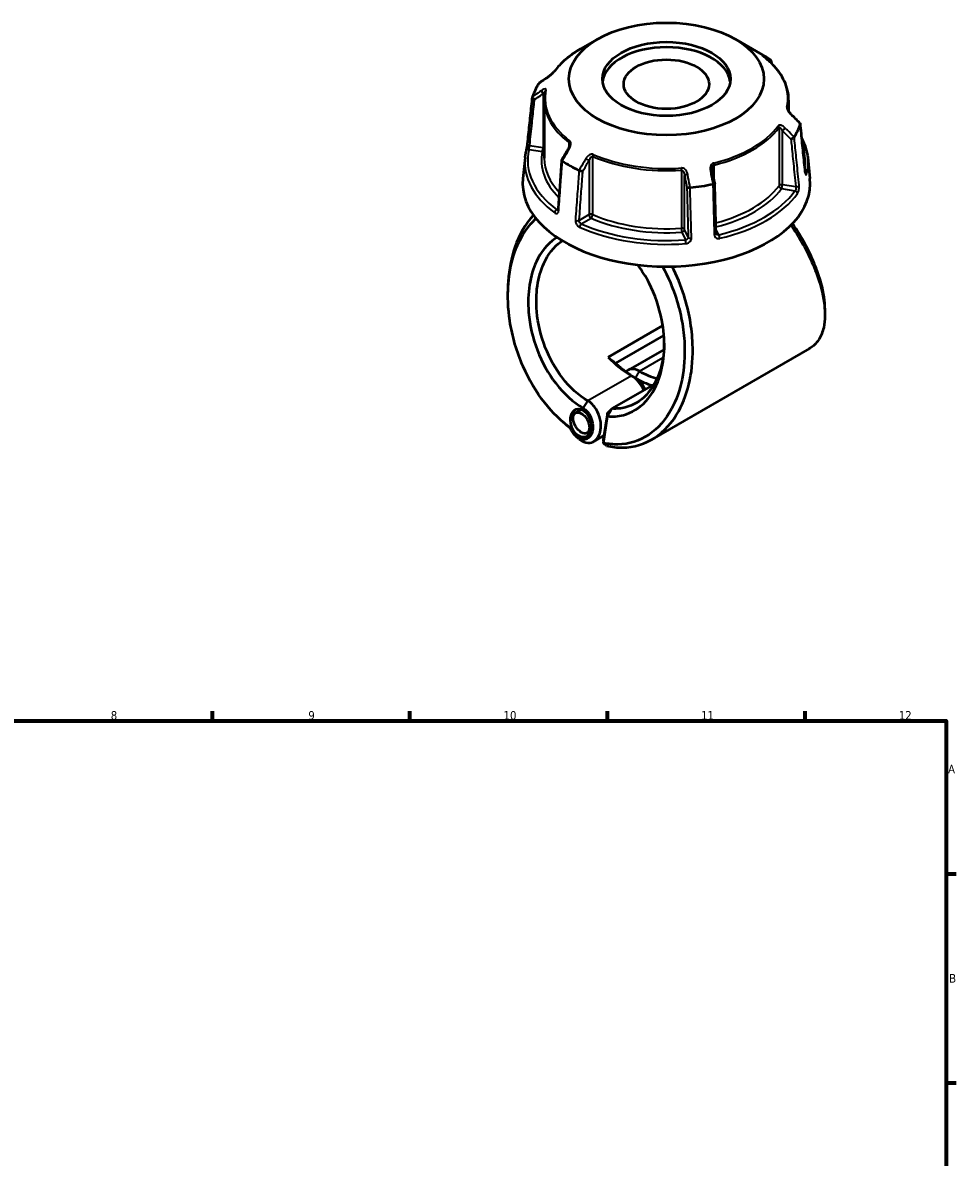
# Model space of a CAD drawing. Header units: millimetres. Extents: x 0 to 898, y 0 to 822.
# Tile 9 of 9: x 493 to 825, y 419 to 822. Entities that reach past the tile are written whole.
import ezdxf

# ---------------------------------------------------------------- set-up
doc = ezdxf.new("R2010")
doc.units = ezdxf.units.MM
for name, color, linetype, lineweight in [('Border (ANSI)', 7, 'Continuous', 70), ('Visible (ANSI)', 7, 'Continuous', 50), ('Visible Narrow (ANSI)', 7, 'Continuous', 35)]:
    doc.layers.add(name, color=color, linetype=linetype, lineweight=lineweight)
doc.styles.add('Note Text (ANSI)', font='tahoma.ttf')

# ---------------------------------------------------------------- blocks, each defined once
blk = doc.blocks.new('Borders Default Border')
at = {"layer": 'Border (ANSI)'}
for p, q in [((560.67, 574), (560.67, 577.45)), ((630.75, 574), (630.75, 577.45)), ((700.83, 574), (700.83, 577.45)), ((770.92, 574), (770.92, 577.45)), ((821, 519.75), (824.45, 519.75)), ((821, 445.5), (824.45, 445.5))]:
    blk.add_line(p, q, dxfattribs=at)
at = {"layer": 'Border (ANSI)', "flags": 128}
blk.add_lwpolyline([(20, 20), (20, 574), (821, 574), (821, 20), (20, 20)], dxfattribs=at)
at = {"layer": 'Border (ANSI)', "attachment_point": 7, "style": 'Note Text (ANSI)'}
for s, insert, char_height in [('8', (524.63, 574.33), 3.05), ('9', (594.7, 574.34), 3.05), ('10', (663.96, 574.34), 3.048), ('11', (734.04, 574.4), 3.048), ('12', (804.13, 574.4), 3.048), ('A', (821.63, 555.35), 3.05), ('B', (821.99, 481.1), 3.05)]:
    blk.add_mtext(s, dxfattribs=dict(at, insert=insert, char_height=char_height))

msp = doc.modelspace()

# ---------------------------------------------------------------- linework, layer by layer
at = {"layer": 'Visible (ANSI)'}
for p, q in [((697.276, 815.843), (691.282, 812.382)), ((746.179, 815.843), (755.822, 810.276)), ((678.378, 794.227), (678.378, 773.594)), ((765.078, 794.227), (765.078, 790.272)), ((671.619, 773.825), (670.825, 766.434)), ((771.837, 773.825), (772.63, 766.434)), ((720.44, 714.226), (701.041, 703.026)), ((703.719, 700.847), (720.845, 710.735)), ((720.878, 705.784), (708.174, 698.449)), ((772.411, 706.042), (716.545, 673.788)), ((702.45, 684.766), (717.339, 693.363)), ((691.527, 684.45), (689.465, 683.26)), ((700.771, 683.142), (702.45, 684.766)), ((700.771, 683.142), (699.312, 673.73)), ((699.358, 672.554), (700.83, 682.048)), ((700.83, 682.048), (700.771, 683.142)), ((694.829, 676.865), (693.575, 676.141)), ((699.539, 675.197), (695.967, 673.134)), ((699.312, 673.73), (699.358, 672.554))]:
    msp.add_line(p, q, dxfattribs=at)
for centre, major_axis, ratio in [((721.728, 801.726), (-34.58, 0), 0.5773503), ((721.728, 801.726), (-22.718, 0), 0.5773503), ((721.728, 799.87), (-15.146, 0), 0.5773503), ((691.361, 679.609), (1.598, -4.918), 0.6745757), ((691.52, 679.7), (2.055, -3.559), 0.5773503)]:
    msp.add_ellipse(centre, major_axis=major_axis, ratio=ratio, dxfattribs=at)
for centre, major_axis, ratio, start_param, end_param in [((721.728, 799.87), (-22.718, 0), 0.5773503, 3.2123913, 6.2123867), ((721.728, 790.592), (48.216, 0), 0.5773503, 0.6989915, 0.7853982), ((11708.141, -9903.466), (-14790.534, 6153.045), 0.7811852, 5.8148667, 5.8151654), ((721.728, 790.592), (-48.216, 0), 0.5773503, 5.9349792, 6.1077926), ((-9986.43, -6626.895), (-14318.718, 6742.21), 0.7840757, 4.2841095, 4.2844088), ((721.728, 790.592), (48.216, 0), 0.5773503, 5.9349792, 6.1077926), ((8730.651, -3907.281), (-8060.711, -13961.563), 0.5773848, 4.7102271, 4.7105155), ((721.728, 790.592), (-48.216, 0), 0.5773503, 0.6989915, 0.8718048), ((-2164.948, -2169.246), (-2425.26, 15682.507), 0.2116436, 4.8677612, 4.8680458), ((721.728, 764.612), (51, 0), 0.5773503, 3.0796893, 6.3450887), ((721.728, 790.592), (-48.216, 0), 0.5773503, 1.746189, 1.9190024), ((709.3, 722.144), (15.75, -27.28), 0.5773503, 5.1179225, 5.4977871), ((710.715, 722.961), (-16.75, 29.012), 0.5773503, 2.0593153, 2.3561945), ((712.129, 691.599), (-3.955, 6.85), 0.5773503, 5.4977871, 6.5031065), ((712.129, 723.777), (-15.75, 27.28), 0.5773503, 2.3561945, 2.6421871), ((709.3, 689.966), (3.955, -6.85), 0.5773503, 1.434085, 2.3561945), ((710.715, 690.782), (-2.955, 5.118), 0.5773503, 4.5289557, 5.4977871), ((710.715, 722.961), (16.75, -29.012), 0.5773503, 5.4977872, 5.755615)]:
    msp.add_ellipse(centre, major_axis=major_axis, ratio=ratio, start_param=start_param, end_param=end_param, dxfattribs=at)
for points, knots in [([(691.282, 812.382), (690.493, 811.927), (689.733, 811.453), (688.276, 810.471), (687.58, 809.963), (686.254, 808.916), (685.624, 808.376), (684.437, 807.268), (683.879, 806.699), (682.837, 805.536), (682.354, 804.941), (681.91, 804.334)], [3.14159265, 3.14159265, 3.14159265, 3.14159265, 3.21871647, 3.21871647, 3.29584029, 3.29584029, 3.37296411, 3.37296411, 3.45008793, 3.45008793, 3.52721175, 3.52721175, 3.52721175, 3.52721175]), ([(756.115, 809.769), (756.063, 809.808), (756.017, 809.844), (755.94, 809.905), (755.908, 809.931), (755.862, 809.969), (755.848, 809.983), (755.845, 809.985), (755.845, 809.985), (755.845, 809.985)], [0, 0, 0, 0, 0.027602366, 0.027602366, 0.055204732, 0.055204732, 0.082807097, 0.082807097, 0.085029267, 0.085029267, 0.085029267, 0.085029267]), ([(765.078, 794.227), (765.078, 795.357), (764.951, 796.487), (764.447, 798.721), (764.07, 799.825), (763.079, 801.985), (762.464, 803.042), (761.012, 805.09), (760.175, 806.082), (758.295, 807.987), (757.252, 808.901), (756.115, 809.769)], [0.78539816, 0.78539816, 0.78539816, 0.78539816, 0.91488186, 0.91488186, 1.04436556, 1.04436556, 1.17384925, 1.17384925, 1.30333295, 1.30333295, 1.43281665, 1.43281665, 1.43281665, 1.43281665]), ([(758.742, 807.521), (758.772, 807.568), (758.798, 807.617), (758.866, 807.771), (758.892, 807.879), (758.898, 808.087), (758.878, 808.186), (758.794, 808.36), (758.733, 808.434), (758.653, 808.492)], [0.02101714, 0.02101714, 0.02101714, 0.02101714, 0.03925913, 0.03925913, 0.07800639, 0.07800639, 0.11659191, 0.11659191, 0.15363538, 0.15363538, 0.15363538, 0.15363538]), ([(681.91, 804.334), (681.892, 804.309), (681.867, 804.277), (681.799, 804.194), (681.752, 804.14), (681.632, 804.009), (681.556, 803.93), (681.366, 803.742), (681.25, 803.632), (680.974, 803.381), (680.812, 803.241), (680.49, 802.976), (680.331, 802.851), (680.044, 802.635), (679.915, 802.542), (679.791, 802.457)], [0, 0, 0, 0, 0.02448736, 0.02448736, 0.05566303, 0.05566303, 0.09536839, 0.09536839, 0.14762195, 0.14762195, 0.21670515, 0.21670515, 0.28578835, 0.28578835, 0.345416, 0.345416, 0.345416, 0.345416]), ([(678.724, 797.457), (678.678, 797.243), (678.637, 797.029), (678.563, 796.6), (678.53, 796.385), (678.475, 795.954), (678.452, 795.739), (678.415, 795.307), (678.401, 795.091), (678.382, 794.659), (678.378, 794.443), (678.378, 794.227)], [3.80317111, 3.80317111, 3.80317111, 3.80317111, 3.82793505, 3.82793505, 3.85269899, 3.85269899, 3.87746293, 3.87746293, 3.90222688, 3.90222688, 3.92699082, 3.92699082, 3.92699082, 3.92699082]), ([(672.475, 778.713), (672.592, 779.823), (672.709, 780.933), (672.944, 783.153), (673.061, 784.263), (673.295, 786.483), (673.412, 787.593), (673.647, 789.813), (673.764, 790.923), (673.998, 793.143), (674.116, 794.253), (674.233, 795.363)], [1.2046153, 1.2046153, 1.2046153, 1.2046153, 1.6207092, 1.6207092, 2.0368032, 2.0368032, 2.4528971, 2.4528971, 2.868991, 2.868991, 3.2850849, 3.2850849, 3.2850849, 3.2850849]), ([(674.938, 794.415), (674.937, 794.415), (674.935, 794.416), (674.82, 794.48), (674.712, 794.556), (674.522, 794.723), (674.44, 794.814), (674.313, 795.002), (674.268, 795.097), (674.225, 795.277), (674.225, 795.36), (674.247, 795.434)], [-0.15375275, -0.15375275, -0.15375275, -0.15375275, -0.15327761, -0.15327761, -0.11410986, -0.11410986, -0.07545304, -0.07545304, -0.03695723, -0.03695723, 0, 0, 0, 0]), ([(765.926, 789.213), (765.801, 789.338), (765.677, 789.472), (765.442, 789.751), (765.329, 789.897), (765.124, 790.193), (765.031, 790.343), (764.917, 790.555), (764.884, 790.621), (764.834, 790.733), (764.815, 790.779), (764.774, 790.889), (764.757, 790.948), (764.742, 791.017), (764.739, 791.037), (764.738, 791.05), (764.738, 791.052), (764.738, 791.052)], [0, 0, 0, 0, 0.06411837, 0.06411837, 0.12823675, 0.12823675, 0.19235512, 0.19235512, 0.22276405, 0.22276405, 0.24628627, 0.24628627, 0.28310596, 0.28310596, 0.30675646, 0.30675646, 0.31680187, 0.31680187, 0.31680187, 0.31680187]), ([(769.168, 785.982), (769.186, 785.964), (769.2, 785.944), (769.23, 785.873), (769.231, 785.814), (769.209, 785.748)], [-0.053587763, -0.053587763, -0.053587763, -0.053587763, -0.03695725, -0.03695725, 0, 0, 0, 0]), ([(770.981, 768.68), (770.864, 769.826), (770.747, 770.972), (770.512, 773.263), (770.395, 774.408), (770.161, 776.7), (770.044, 777.845), (769.81, 780.137), (769.693, 781.282), (769.458, 783.574), (769.341, 784.719), (769.224, 785.865)], [1.2046153, 1.2046153, 1.2046153, 1.2046153, 1.6204854, 1.6204854, 2.0363554, 2.0363554, 2.4522255, 2.4522255, 2.8680956, 2.8680956, 3.2839656, 3.2839656, 3.2839656, 3.2839656]), ([(767.042, 781.079), (767, 781.008), (766.938, 780.934), (766.779, 780.785), (766.682, 780.712), (766.468, 780.577), (766.353, 780.517), (766.116, 780.415), (765.996, 780.375), (765.88, 780.347), (765.879, 780.347), (765.877, 780.346)], [-0.15363551, -0.15363551, -0.15363551, -0.15363551, -0.11659198, -0.11659198, -0.07800627, -0.07800627, -0.03925921, -0.03925921, 0, 0, 0.00047624, 0.00047624, 0.00047624, 0.00047624]), ([(672.011, 776.088), (672.034, 776.185), (672.062, 776.306), (672.124, 776.594), (672.159, 776.764), (672.23, 777.128), (672.266, 777.322), (672.334, 777.71), (672.366, 777.904), (672.421, 778.272), (672.444, 778.446), (672.467, 778.64), (672.471, 778.677), (672.475, 778.713)], [0, 0, 0, 0, 0.05596137, 0.05596137, 0.11691794, 0.11691794, 0.17857848, 0.17857848, 0.2397459, 0.2397459, 0.2998994, 0.2998994, 0.31481354, 0.31481354, 0.31481354, 0.31481354]), ([(687.352, 778.439), (687.352, 778.365), (687.346, 778.282), (687.321, 778.104), (687.301, 778.009), (687.25, 777.815), (687.219, 777.716), (687.145, 777.516), (687.103, 777.416), (687.008, 777.218), (686.957, 777.12), (686.901, 777.023)], [0.13801183, 0.13801183, 0.13801183, 0.13801183, 0.17949263, 0.17949263, 0.22097343, 0.22097343, 0.26245423, 0.26245423, 0.30393503, 0.30393503, 0.34541583, 0.34541583, 0.34541583, 0.34541583]), ([(769.768, 780.549), (770.301, 779.517), (770.74, 778.465), (771.454, 776.221), (771.708, 775.026), (771.837, 773.825)], [5.20761365, 5.20761365, 5.20761365, 5.20761365, 5.31604109, 5.31604109, 5.43588379, 5.43588379, 5.43588379, 5.43588379]), ([(671.619, 773.825), (671.635, 773.976), (671.653, 774.128), (671.694, 774.431), (671.716, 774.582), (671.764, 774.884), (671.791, 775.035), (671.847, 775.336), (671.877, 775.487), (671.941, 775.788), (671.975, 775.938), (672.011, 776.088)], [2.418097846, 2.418097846, 2.418097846, 2.418097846, 2.433220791, 2.433220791, 2.448343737, 2.448343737, 2.463466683, 2.463466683, 2.478589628, 2.478589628, 2.493712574, 2.493712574, 2.493712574, 2.493712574]), ([(684.56, 772.963), (684.475, 771.792), (684.39, 770.621), (684.219, 768.278), (684.134, 767.106), (683.963, 764.763), (683.878, 763.592), (683.707, 761.249), (683.622, 760.078), (683.451, 757.735), (683.366, 756.564), (683.28, 755.392)], [0.6005371, 0.6005371, 0.6005371, 0.6005371, 1.0144284, 1.0144284, 1.4283196, 1.4283196, 1.8422109, 1.8422109, 2.2561022, 2.2561022, 2.6699934, 2.6699934, 2.6699934, 2.6699934]), ([(684.802, 772.691), (684.723, 772.741), (684.661, 772.79), (684.577, 772.884), (684.558, 772.928), (684.562, 772.977), (684.565, 772.988), (684.572, 772.999)], [-0.153635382, -0.153635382, -0.153635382, -0.153635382, -0.116591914, -0.116591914, -0.078006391, -0.078006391, -0.064730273, -0.064730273, -0.064730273, -0.064730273]), ([(692.048, 768.925), (692.047, 768.925), (692.046, 768.925), (691.961, 768.922), (691.861, 768.928), (691.641, 768.959), (691.523, 768.983), (691.279, 769.047), (691.155, 769.086), (690.923, 769.175), (690.817, 769.223), (690.723, 769.272)], [-0.15375275, -0.15375275, -0.15375275, -0.15375275, -0.15327749, -0.15327749, -0.11410981, -0.11410981, -0.07545281, -0.07545281, -0.03695717, -0.03695717, 0, 0, 0, 0]), ([(738.04, 769.082), (738.033, 769.118), (738.027, 769.154), (738.017, 769.225), (738.012, 769.26), (738.004, 769.331), (738, 769.367), (737.995, 769.437), (737.993, 769.472), (737.99, 769.542), (737.989, 769.577), (737.989, 769.611)], [0, 0, 0, 0, 0.014604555, 0.014604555, 0.02920911, 0.02920911, 0.043813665, 0.043813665, 0.05841822, 0.05841822, 0.073022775, 0.073022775, 0.073022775, 0.073022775]), ([(771.056, 768.248), (771.056, 768.248), (771.054, 768.253), (771.046, 768.279), (771.038, 768.308), (771.02, 768.395), (771.009, 768.459), (770.992, 768.579), (770.986, 768.628), (770.981, 768.68)], [0.20812264, 0.20812264, 0.20812264, 0.20812264, 0.22489111, 0.22489111, 0.25432414, 0.25432414, 0.2919232, 0.2919232, 0.31481354, 0.31481354, 0.31481354, 0.31481354]), ([(730.116, 763.178), (729.995, 763.162), (729.872, 763.149), (729.629, 763.135), (729.512, 763.132), (729.304, 763.138), (729.214, 763.146), (729.07, 763.172), (729.017, 763.189), (728.986, 763.21), (728.985, 763.21), (728.985, 763.211)], [-0.1536355, -0.1536355, -0.1536355, -0.1536355, -0.11659197, -0.11659197, -0.07800629, -0.07800629, -0.0392592, -0.0392592, 0, 0, 0.00047626, 0.00047626, 0.00047626, 0.00047626]), ([(738.868, 764.695), (738.87, 764.685), (738.868, 764.674), (738.847, 764.637), (738.81, 764.609), (738.694, 764.553), (738.615, 764.525), (738.426, 764.473), (738.32, 764.449), (738.204, 764.429)], [-0.13085328, -0.13085328, -0.13085328, -0.13085328, -0.11410986, -0.11410986, -0.07545306, -0.07545306, -0.03695724, -0.03695724, 0, 0, 0, 0]), ([(739.334, 746.983), (739.303, 748.163), (739.272, 749.344), (739.21, 751.705), (739.179, 752.885), (739.117, 755.246), (739.086, 756.426), (739.024, 758.787), (738.993, 759.967), (738.931, 762.328), (738.9, 763.508), (738.869, 764.689)], [1.2046153, 1.2046153, 1.2046153, 1.2046153, 1.615346, 1.615346, 2.0260766, 2.0260766, 2.4368072, 2.4368072, 2.8475378, 2.8475378, 3.2582685, 3.2582685, 3.2582685, 3.2582685]), ([(674.569, 753.401), (671.771, 750.388), (669.526, 746.508), (666.703, 738.318), (665.903, 734.201), (665.614, 729.868), (665.531, 728.622), (665.49, 727.357), (665.491, 726.08)], [0.99498173, 0.99498173, 0.99498173, 0.99498173, 1.36430862, 1.36430862, 1.6699392, 1.6699392, 1.6699392, 1.75788353, 1.75788353, 1.75788353, 1.75788353]), ([(683.28, 755.392), (683.277, 755.344), (683.271, 755.303), (683.257, 755.237), (683.249, 755.211), (683.237, 755.179), (683.232, 755.172), (683.232, 755.172)], [0, 0, 0, 0, 0.031458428, 0.031458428, 0.062916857, 0.062916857, 0.093079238, 0.093079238, 0.093079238, 0.093079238]), ([(687.663, 677.936), (684.411, 680.286), (681.324, 683.296), (675.566, 690.614), (672.954, 695.009), (669.759, 702.297), (668.792, 704.961), (667.215, 710.38), (666.605, 713.135), (665.516, 720.256), (665.329, 724.613), (665.632, 728.753), (665.935, 732.894), (666.729, 736.817), (669.54, 744.758), (671.817, 748.543), (674.913, 751.698), (675.186, 751.964), (675.464, 752.22)], [-3.038705, -3.038705, -3.038705, -3.038705, -2.7130166, -2.7130166, -2.3600664, -2.3600664, -2.1678181, -2.1678181, -1.9755698, -1.9755698, -1.6699392, -1.6699392, -1.6699392, -1.3643086, -1.3643086, -0.9813053, -0.9813053, -0.9449923, -0.9449923, -0.9449923, -0.9449923]), ([(765.929, 749.924), (766.44, 749.166), (766.938, 748.404), (770.508, 742.765), (773.034, 737.78), (776.252, 729.264), (777.213, 725.643), (777.664, 722.347), (778.115, 719.052), (778.057, 716.084), (777.143, 711.999), (776.592, 710.604), (775.117, 708.225), (774.193, 707.241), (772.876, 706.324), (772.647, 706.178), (772.41, 706.042)], [-2.2690602, -2.2690602, -2.2690602, -2.2690602, -2.2090074, -2.2090074, -1.8262723, -1.8262723, -1.5205589, -1.5205589, -1.5205589, -1.2148456, -1.2148456, -1.0227075, -1.0227075, -0.8305694, -0.8305694, -0.7914863, -0.7914863, -0.7914863, -0.7914863]), ([(777.964, 720.062), (777.965, 721.411), (777.857, 722.842), (777.641, 724.341), (777.182, 727.515), (776.235, 730.993), (773.104, 739.146), (770.665, 743.901), (767.295, 749.179), (766.875, 749.819), (766.446, 750.455)], [1.37617471, 1.37617471, 1.37617471, 1.37617471, 1.52055895, 1.52055895, 1.52055895, 1.8262723, 1.8262723, 2.20900739, 2.20900739, 2.26203207, 2.26203207, 2.26203207, 2.26203207]), ([(682.876, 745.537), (682.621, 745.378), (682.37, 745.21), (679.469, 743.163), (677.248, 740.412), (674.469, 734.521), (673.625, 731.681), (673.151, 728.626), (672.678, 725.571), (672.575, 722.303), (673.221, 714.434), (674.294, 709.782), (677.618, 701.146), (679.834, 697.152), (685.323, 690), (688.677, 686.969), (692.188, 684.942)], [-2.3314732, -2.3314732, -2.3314732, -2.3314732, -2.2926481, -2.2926481, -1.8765384, -1.8765384, -1.5707963, -1.5707963, -1.5707963, -1.2650543, -1.2650543, -0.8489445, -0.8489445, -0.4441773, -0.4441773, 0, 0, 0, 0]), ([(739.372, 746.807), (739.368, 746.816), (739.364, 746.825), (739.357, 746.845), (739.353, 746.856), (739.347, 746.878), (739.345, 746.89), (739.34, 746.914), (739.338, 746.927), (739.335, 746.954), (739.334, 746.968), (739.334, 746.983)], [0.24445822, 0.24445822, 0.24445822, 0.24445822, 0.258529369, 0.258529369, 0.272600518, 0.272600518, 0.286671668, 0.286671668, 0.300742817, 0.300742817, 0.314813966, 0.314813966, 0.314813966, 0.314813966]), ([(693.875, 687.518), (690.618, 689.399), (687.507, 692.198), (682.392, 698.818), (680.314, 702.521), (677.17, 710.564), (676.134, 714.915), (675.468, 722.314), (675.536, 725.4), (675.955, 728.295), (676.373, 731.189), (677.142, 733.892), (679.709, 739.518), (681.782, 742.163), (684.441, 744.093), (684.607, 744.208), (684.774, 744.319)], [0, 0, 0, 0, 0.4441773, 0.4441773, 0.8489445, 0.8489445, 1.2650543, 1.2650543, 1.5707963, 1.5707963, 1.5707963, 1.8765384, 1.8765384, 2.2926481, 2.2926481, 2.3199185, 2.3199185, 2.3199185, 2.3199185]), ([(720.33, 735.178), (722.262, 731.656), (723.889, 727.87), (726.004, 721.288), (726.69, 718.557), (727.692, 713.083), (728.006, 710.34), (728.325, 703.332), (728.03, 699.137), (727.255, 695.251), (726.481, 691.365), (725.229, 687.79), (721.455, 680.794), (718.688, 677.655), (712.18, 673.312), (708.43, 672.139), (702.802, 672.03), (701.086, 672.194), (699.358, 672.554)], [-2.4883943, -2.4883943, -2.4883943, -2.4883943, -2.2090074, -2.2090074, -2.0176398, -2.0176398, -1.8262723, -1.8262723, -1.5205589, -1.5205589, -1.5205589, -1.2148456, -1.2148456, -0.8305694, -0.8305694, -0.4409316, -0.4409316, -0.2749359, -0.2749359, -0.2749359, -0.2749359]), ([(700.448, 671.553), (702.37, 671.118), (704.282, 670.913), (710.257, 670.999), (714.165, 672.19), (720.967, 676.641), (723.872, 679.871), (727.858, 687.102), (729.192, 690.806), (730.027, 694.844), (730.863, 698.883), (731.201, 703.254), (730.91, 710.576), (730.596, 713.446), (729.575, 719.184), (728.867, 722.052), (726.846, 728.429), (725.419, 731.904), (723.738, 735.19)], [0.2632913, 0.2632913, 0.2632913, 0.2632913, 0.4409316, 0.4409316, 0.8305694, 0.8305694, 1.2148456, 1.2148456, 1.5205589, 1.5205589, 1.5205589, 1.8262723, 1.8262723, 2.0176398, 2.0176398, 2.2090074, 2.2090074, 2.4514213, 2.4514213, 2.4514213, 2.4514213]), ([(700.83, 682.048), (702.762, 681.867), (704.654, 682.013), (709.441, 683.259), (712.162, 684.937), (716.695, 689.886), (718.477, 693.2), (720.413, 699.849), (720.876, 702.938), (720.964, 706.165), (721.052, 709.393), (720.764, 712.756), (719.226, 720.667), (717.66, 725.196), (714.363, 731.609), (713.01, 733.778), (711.526, 735.761)], [-2.7820056, -2.7820056, -2.7820056, -2.7820056, -2.5387317, -2.5387317, -2.1338025, -2.1338025, -1.7175085, -1.7175085, -1.4126154, -1.4126154, -1.4126154, -1.1077222, -1.1077222, -0.6920741, -0.6920741, -0.4597159, -0.4597159, -0.4597159, -0.4597159]), ([(720.975, 707.968), (720.971, 707.701), (720.964, 707.435), (720.954, 707.17), (720.844, 704.135), (720.378, 701.24), (718.493, 695.033), (716.785, 691.962), (712.491, 687.401), (709.933, 685.872), (705.631, 684.798), (704.056, 684.661), (702.45, 684.766)], [1.3860034, 1.3860034, 1.3860034, 1.3860034, 1.4126154, 1.4126154, 1.4126154, 1.7175085, 1.7175085, 2.1338025, 2.1338025, 2.5387317, 2.5387317, 2.7570584, 2.7570584, 2.7570584, 2.7570584]), ([(692.188, 684.942), (692.424, 684.806), (692.657, 684.643), (693.561, 683.898), (694.173, 683.121), (695.066, 681.402), (695.37, 680.481), (695.67, 678.605), (695.653, 677.652), (695.353, 676.288), (695.173, 675.807), (694.937, 675.394), (694.702, 674.98), (694.41, 674.633), (693.543, 673.944), (692.903, 673.734), (691.517, 673.781), (690.768, 674.066), (689.297, 675.149), (688.591, 676.007), (687.918, 677.314), (687.782, 677.62), (687.663, 677.936)], [0, 0, 0, 0, 0.1708723, 0.1708723, 0.6861967, 0.6861967, 1.1568109, 1.1568109, 1.6435322, 1.6435322, 1.947733, 1.947733, 1.947733, 2.2519338, 2.2519338, 2.738655, 2.738655, 3.2534201, 3.2534201, 3.832456, 3.832456, 4.000852, 4.000852, 4.000852, 4.000852]), ([(690.628, 674.081), (690.779, 673.951), (690.933, 673.828), (691.976, 673.067), (692.932, 672.695), (694.723, 672.59), (695.56, 672.824), (696.721, 673.649), (697.119, 674.071), (697.449, 674.585), (697.779, 675.099), (698.042, 675.704), (698.508, 677.452), (698.579, 678.702), (698.25, 681.229), (697.865, 682.501), (696.665, 684.915), (695.813, 686.03), (694.538, 687.094), (694.209, 687.325), (693.875, 687.518)], [-3.3438985, -3.3438985, -3.3438985, -3.3438985, -3.2534201, -3.2534201, -2.738655, -2.738655, -2.2519338, -2.2519338, -1.947733, -1.947733, -1.947733, -1.6435322, -1.6435322, -1.1568109, -1.1568109, -0.6861967, -0.6861967, -0.1708723, -0.1708723, 0, 0, 0, 0]), ([(700.83, 682.048), (701.099, 682.5), (701.369, 682.953), (701.909, 683.859), (702.179, 684.313), (702.45, 684.766)], [-0.31746243, -0.31746243, -0.31746243, -0.31746243, -0.15890711, -0.15890711, 0, 0, 0, 0]), ([(700.448, 671.553), (700.267, 671.719), (700.085, 671.886), (699.722, 672.219), (699.54, 672.386), (699.358, 672.554)], [-0.26029679, -0.26029679, -0.26029679, -0.26029679, -0.13020283, -0.13020283, 0, 0, 0, 0])]:
    msp.add_open_spline(points, degree=3, knots=knots, dxfattribs=at)
for points in [[(758.653, 808.492), (758.648, 808.496), (758.642, 808.5), (758.637, 808.504)], [(758.893, 808.058), (758.913, 807.811), (758.932, 807.564), (758.952, 807.317)], [(676.414, 800.104), (676.411, 800.099), (676.408, 800.095), (676.405, 800.09)], [(676.414, 800.104), (676.44, 800.144), (676.474, 800.178), (676.516, 800.206)], [(674.251, 795.449), (674.25, 795.444), (674.248, 795.439), (674.247, 795.434)], [(769.204, 785.734), (769.206, 785.739), (769.207, 785.744), (769.209, 785.748)], [(767.042, 781.079), (767.044, 781.084), (767.047, 781.089), (767.05, 781.093)], [(684.802, 772.691), (684.808, 772.687), (684.813, 772.683), (684.819, 772.68)], [(690.703, 769.282), (690.71, 769.279), (690.716, 769.276), (690.723, 769.272)], [(730.116, 763.178), (730.124, 763.179), (730.133, 763.18), (730.141, 763.181)], [(738.18, 764.425), (738.188, 764.426), (738.196, 764.428), (738.204, 764.429)], [(665.49, 724.884), (665.491, 725.282), (665.491, 725.681), (665.49, 726.08)], [(777.965, 720.061), (777.965, 719.432), (777.965, 718.802), (777.965, 718.173)], [(701.041, 703.026), (701.919, 702.274), (702.816, 701.548), (703.719, 700.847)], [(685.851, 679.306), (685.559, 679.558), (685.266, 679.809), (684.974, 680.061)], [(685.851, 679.307), (686.467, 678.777), (687.091, 678.27), (687.721, 677.786)], [(690.628, 674.08), (690.336, 674.332), (690.043, 674.584), (689.749, 674.836)]]:
    msp.add_open_spline(points, degree=3, dxfattribs=at)
msp.add_rational_spline([(703.785, 700.805), (703.752, 700.826), (703.719, 700.847)], [2.37904122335, 2.38161536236, 2.38418719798], degree=2, dxfattribs=at)
at = {"layer": 'Visible Narrow (ANSI)'}
for p, q in [((677.976, 796.502), (677.976, 777.314)), ((764.746, 791.001), (764.746, 791.136)), ((761.659, 784.485), (761.659, 763.852)), ((762.839, 764.185), (762.839, 783.374)), ((677.976, 777.314), (673.211, 778.051)), ((687.15, 779.132), (687.15, 777.533)), ((672.983, 776.672), (677.717, 775.939)), ((695.582, 753.63), (695.582, 774.263)), ((694.272, 772.766), (694.272, 753.578)), ((727.082, 769.39), (727.082, 748.757)), ((738.6, 766.116), (738.6, 771.172)), ((728.171, 748.333), (728.171, 767.522)), ((762.581, 762.811), (767.314, 762.079)), ((767.605, 763.448), (762.839, 764.185)), ((683.293, 755.568), (682.887, 755.333)), ((694.272, 753.578), (690.783, 751.564)), ((691.514, 750.352), (694.979, 752.353)), ((727.205, 747.368), (728.473, 744.635)), ((729.448, 745.582), (728.171, 748.333)), ((740.258, 746.458), (739.293, 748.536)), ((712.129, 698.057), (720.554, 702.922)), ((710.715, 695.608), (712.129, 698.057)), ((709.3, 696.424), (693.875, 687.518)), ((710.715, 695.608), (709.3, 696.424)), ((692.188, 684.942), (693.875, 687.518))]:
    msp.add_line(p, q, dxfattribs=at)
for centre, major_axis, ratio, start_param, end_param in [((721.728, 794.804), (43.057, 0), 0.5773503, 2.3561945, 2.7418136), ((755.508, 808.974), (0.607, 0.795), 0.6512731, 0, 0.0791919), ((721.728, 794.804), (43.057, 0), 0.5773503, 6.1593656, 6.9306038), ((755.689, 809.042), (0.497, 0.868), 0.8164947, 5.5909163, 6.2143603), ((680.357, 801.633), (-0.566, 0.824), 0.557115, 0, 0.2527202), ((682.717, 803.743), (-0.807, 0.591), 0.7521134, 6.0009627, 6.2831853), ((678.235, 797.06), (-0.566, 0.824), 0.557115, 0.3842372, 1.889275), ((721.728, 794.804), (-43.057, 0), 0.5773503, 6.1593656, 6.9306038), ((679.702, 797.247), (-0.978, 0.211), 0.8102456, 5.6707033, 6.2831853), ((721.728, 794.227), (-43.35, 0), 0.5773503, 0, 0.6474185), ((721.728, 794.227), (43.35, 0), 0.5773503, 6.1593656, 6.2831853), ((763.753, 791.207), (0.978, -0.211), 0.8102456, 0.1729162, 0.9583143), ((765.221, 788.504), (0.706, 0.708), 0.2576092, 5.732991, 6.2831853), ((721.728, 794.804), (-43.057, 0), 0.5773503, 1.9705754, 2.7418136), ((760.738, 784.71), (-0.807, 0.591), 0.7521134, 3.6447682, 4.4301663), ((721.728, 794.227), (43.35, 0), 0.5773503, 5.112168, 5.8834062), ((763.098, 783.931), (-0.706, -0.708), 0.2576092, 0.9548435, 2.4598813), ((673.469, 778.608), (-0.994, 0.105), 0.5936203, 0, 1.3706163), ((677.717, 776.756), (-0.153, -0.988), 0.2113249, 0.6319143, 2.2027106), ((677.717, 776.756), (-1, 0), 0.5773503, 3.990955, 4.4505896), ((687.766, 776.522), (-0.865, 0.501), 0.0017704, 5.3936283, 6.2831853), ((687.947, 779.48), (0.607, 0.795), 0.6512731, 1.6499882, 2.4353864), ((721.728, 772.777), (49.209, 0), 0.5773503, 6.2054058, 6.4788735), ((721.728, 772.032), (-50.205, 0), 0.5773503, 6.221282, 6.9443022), ((721.728, 772.777), (-49.209, 0), 0.5773503, 6.1456672, 6.9443022), ((672.983, 775.855), (-0.972, 0.233), 0.8087883, 4.9038811, 6.2831853), ((721.728, 772.777), (-44.35, 0), 0.5773503, 6.1593656, 6.8190563), ((677.717, 776.756), (0.978, -0.211), 0.8102456, 4.8853051, 5.6135457), ((721.728, 773.594), (-43.35, 0), 0.5773503, 0, 0.5021301), ((693.565, 773.175), (-0.865, 0.501), 0.0017704, 3.7570734, 5.2621112), ((696.185, 774.724), (-0.4, -0.916), 0.492453, 4.6522942, 5.4376924), ((721.728, 794.227), (43.35, 0), 0.5773503, 4.0649705, 4.8362087), ((721.728, 794.804), (-43.057, 0), 0.5773503, 0.9233778, 1.694616), ((721.728, 772.032), (50.205, 0), 0.5773503, 6.1456672, 6.3450887), ((726.958, 769.963), (-0.072, 0.997), 0.1008402, 4.0932818, 4.8786799), ((737.058, 768.897), (0.983, 0.186), 0.1515234, 0, 1.2895813), ((738.211, 771.704), (0.237, -0.972), 0.3177926, 0.9161026, 1.7015008), ((729.137, 767.671), (-0.983, -0.186), 0.1515234, 4.562691, 6.0677288), ((769.986, 768.579), (0.995, 0.102), 0.5566555, 6.0469779, 6.2831853), ((770.472, 768.066), (0.972, -0.233), 0.8087883, 0.2787585, 1.2285119), ((721.728, 773.594), (-43.35, 0), 0.5773503, 1.9865673, 2.7418136), ((721.728, 772.777), (44.35, 0), 0.5773503, 5.1191525, 5.8834062), ((721.728, 772.777), (49.209, 0), 0.5773503, 5.0984697, 5.8971046), ((721.728, 772.032), (50.205, 0), 0.5773503, 5.0984697, 5.8971046), ((762.581, 763.627), (-1, 0), 0.5773503, 4.4505896, 5.8834062), ((762.581, 763.627), (0.807, -0.591), 0.7521134, 3.6447682, 5.2155645), ((762.581, 763.627), (0.153, 0.988), 0.2113249, 3.773507, 5.3443033), ((767.314, 761.262), (-0.818, 0.576), 0.7563959, 3.7181962, 5.2017261), ((767.864, 764.006), (0.995, 0.102), 0.5566555, 4.3927873, 5.8801894), ((682.887, 754.516), (0.596, 0.803), 0.6444664, 0.8557592, 2.339289), ((684.278, 755.319), (-0.997, 0.073), 0.524643, 0, 0.7421181), ((694.979, 753.169), (-1, 0), 0.5773503, 4.0649705, 5.4977871), ((694.979, 753.169), (0.5, -0.866), 0.5773503, 3.9269908, 5.4977871), ((694.979, 753.169), (0.4, 0.916), 0.492453, 3.866896, 5.4376924), ((721.728, 773.594), (-43.35, 0), 0.5773503, 0.9233778, 1.694616), ((690.076, 751.972), (0.997, -0.073), 0.524643, 4.0504992, 5.5379013), ((691.514, 749.536), (-0.41, -0.912), 0.5013279, 3.8721145, 5.3556444), ((721.728, 772.032), (50.205, 0), 0.5773503, 4.0512721, 4.8499071), ((721.728, 772.777), (-49.209, 0), 0.5773503, 0.9096795, 1.7083144), ((721.728, 772.777), (44.35, 0), 0.5773503, 4.0649705, 4.8362087), ((727.205, 748.184), (1, 0), 0.5773503, 0.2617994, 1.694616), ((727.205, 748.184), (0.072, -0.997), 0.1008402, 4.0932818, 5.6640781), ((727.205, 748.184), (0.907, 0.421), 0.7886751, 4.3615096, 5.9323059), ((730.414, 745.732), (-1, -0.026), 0.5061606, 0.2475523, 1.7349544), ((738.334, 746.957), (1, 0.026), 0.5061606, 5.0433355, 6.2831853), ((740.258, 745.641), (0.228, -0.974), 0.3074604, 1.0061095, 2.4896394), ((728.473, 743.818), (-0.08, 0.997), 0.1119295, 4.1796972, 5.663227)]:
    msp.add_ellipse(centre, major_axis=major_axis, ratio=ratio, start_param=start_param, end_param=end_param, dxfattribs=at)
for points, knots in [([(756.233, 809.88), (756.075, 809.97), (755.943, 810.043), (755.763, 810.134), (755.704, 810.16), (755.656, 810.169), (755.649, 810.164), (755.672, 810.128), (755.704, 810.095), (755.803, 810.01), (755.858, 809.964), (755.971, 809.875), (756.019, 809.838), (756.072, 809.797)], [-0.34541583, -0.34541583, -0.34541583, -0.34541583, -0.25081718, -0.25081718, -0.17415567, -0.17415567, -0.12305037, -0.12305037, -0.06721438, -0.06721438, -0.02585168, -0.02585168, 0, 0, 0, 0]), ([(758.637, 808.504), (758.044, 808.843), (757.451, 809.183), (756.859, 809.522), (756.65, 809.641), (756.442, 809.761), (756.233, 809.88)], [-2.17594211, -2.17594211, -2.17594211, -2.17594211, -1.82058306, -1.82058306, -1.82058306, -1.69559491, -1.69559491, -1.69559491, -1.69559491]), ([(676.405, 800.09), (677.216, 800.648), (678.027, 801.206), (678.838, 801.763), (679.123, 801.959), (679.409, 802.156), (679.694, 802.352)], [-2.17594211, -2.17594211, -2.17594211, -2.17594211, -1.82065727, -1.82065727, -1.82065727, -1.69559491, -1.69559491, -1.69559491, -1.69559491]), ([(679.694, 802.352), (679.909, 802.5), (680.135, 802.667), (680.557, 803), (680.751, 803.16), (681.073, 803.443), (681.202, 803.559), (681.461, 803.806), (681.592, 803.936), (681.798, 804.155), (681.879, 804.246), (681.992, 804.383), (682.032, 804.433), (682.066, 804.48)], [-0.345416, -0.345416, -0.345416, -0.345416, -0.25131567, -0.25131567, -0.17440412, -0.17440412, -0.12292214, -0.12292214, -0.06721438, -0.06721438, -0.02585168, -0.02585168, 0, 0, 0, 0]), ([(677.538, 797.706), (677.252, 797.51), (676.967, 797.314), (676.682, 797.118), (675.872, 796.562), (675.061, 796.006), (674.251, 795.449)], [-2.78371928, -2.78371928, -2.78371928, -2.78371928, -2.65862884, -2.65862884, -2.65862884, -2.30337208, -2.30337208, -2.30337208, -2.30337208]), ([(679, 797.874), (679.026, 797.996), (679.019, 798.091), (678.888, 798.321), (678.611, 798.278), (678.061, 798.039), (677.805, 797.889), (677.538, 797.706)], [-0.34541683, -0.34541683, -0.34541683, -0.34541683, -0.28278882, -0.28278882, -0.11734182, -0.11734182, 0, 0, 0, 0]), ([(677.976, 796.502), (678.11, 796.707), (678.238, 796.894), (678.513, 797.267), (678.652, 797.428), (678.706, 797.413), (678.71, 797.409), (678.713, 797.403)], [0, 0, 0, 0, 0.11734182, 0.11734182, 0.28278882, 0.28278882, 0.30141453, 0.30141453, 0.30141453, 0.30141453]), ([(673.211, 778.051), (673.218, 778.12), (673.225, 778.189), (673.506, 780.848), (673.779, 783.438), (674.053, 786.028), (674.288, 788.26), (674.524, 790.491), (674.819, 793.287), (674.879, 793.851), (674.938, 794.415)], [1.2046153, 1.2046153, 1.2046153, 1.2046153, 1.2305217, 1.2305217, 2.2013622, 2.2013622, 2.2013622, 3.0379855, 3.0379855, 3.2493285, 3.2493285, 3.2493285, 3.2493285]), ([(674.938, 794.415), (675.665, 794.914), (676.393, 795.414), (677.12, 795.914), (677.405, 796.11), (677.691, 796.306), (677.976, 796.502)], [2.33983769, 2.33983769, 2.33983769, 2.33983769, 2.65862884, 2.65862884, 2.65862884, 2.78371928, 2.78371928, 2.78371928, 2.78371928]), ([(764.455, 791.734), (764.429, 791.612), (764.436, 791.46), (764.568, 790.855), (764.844, 790.346), (765.394, 789.578), (765.65, 789.28), (765.918, 789.013)], [-0.34541683, -0.34541683, -0.34541683, -0.34541683, -0.28278882, -0.28278882, -0.11734182, -0.11734182, 0, 0, 0, 0]), ([(763.761, 784.367), (763.546, 784.581), (763.32, 784.773), (762.898, 785.065), (762.704, 785.175), (762.382, 785.308), (762.254, 785.348), (761.994, 785.391), (761.863, 785.391), (761.657, 785.341), (761.576, 785.304), (761.463, 785.216), (761.424, 785.175), (761.39, 785.129)], [-0.345416, -0.345416, -0.345416, -0.345416, -0.25131567, -0.25131567, -0.17440412, -0.17440412, -0.12292214, -0.12292214, -0.06721438, -0.06721438, -0.02585168, -0.02585168, 0, 0, 0, 0]), ([(765.918, 789.013), (766.203, 788.729), (766.488, 788.444), (766.773, 788.16), (767.584, 787.351), (768.394, 786.543), (769.204, 785.734)], [-3.29075617, -3.29075617, -3.29075617, -3.29075617, -3.16573766, -3.16573766, -3.16573766, -2.81040897, -2.81040897, -2.81040897, -2.81040897]), ([(769.209, 785.748), (769.278, 785.066), (769.348, 784.384), (769.654, 781.396), (769.889, 779.091), (770.125, 776.786), (770.398, 774.111), (770.671, 771.437), (770.952, 768.691), (770.959, 768.619), (770.966, 768.548)], [-3.2856766, -3.2856766, -3.2856766, -3.2856766, -3.0379854, -3.0379854, -2.2013621, -2.2013621, -2.2013621, -1.2305217, -1.2305217, -1.2046153, -1.2046153, -1.2046153, -1.2046153]), ([(761.659, 784.485), (761.676, 784.508), (761.696, 784.526), (761.752, 784.557), (761.792, 784.562), (761.894, 784.543), (761.959, 784.509), (762.088, 784.414), (762.152, 784.355), (762.312, 784.184), (762.408, 784.06), (762.619, 783.757), (762.732, 783.571), (762.839, 783.374)], [0, 0, 0, 0, 0.02585168, 0.02585168, 0.06721438, 0.06721438, 0.12292214, 0.12292214, 0.17440412, 0.17440412, 0.25131567, 0.25131567, 0.345416, 0.345416, 0.345416, 0.345416]), ([(762.839, 783.374), (763.125, 783.089), (763.41, 782.805), (763.695, 782.521), (764.423, 781.796), (765.15, 781.071), (765.877, 780.346)], [1.69559491, 1.69559491, 1.69559491, 1.69559491, 1.82065727, 1.82065727, 1.82065727, 2.1394765, 2.1394765, 2.1394765, 2.1394765]), ([(767.05, 781.093), (766.24, 781.9), (765.429, 782.708), (764.618, 783.515), (764.332, 783.799), (764.047, 784.083), (763.761, 784.367)], [-2.17594211, -2.17594211, -2.17594211, -2.17594211, -1.82065727, -1.82065727, -1.82065727, -1.69559491, -1.69559491, -1.69559491, -1.69559491]), ([(768.801, 763.882), (768.794, 763.953), (768.786, 764.025), (768.506, 766.77), (768.232, 769.444), (767.958, 772.119), (767.723, 774.423), (767.487, 776.728), (767.181, 779.714), (767.111, 780.397), (767.042, 781.079)], [-2.6699934, -2.6699934, -2.6699934, -2.6699934, -2.644087, -2.644087, -1.6732466, -1.6732466, -1.6732466, -0.8366233, -0.8366233, -0.5889322, -0.5889322, -0.5889322, -0.5889322]), ([(672.983, 776.672), (672.985, 776.731), (672.991, 776.803), (673.014, 777.011), (673.038, 777.162), (673.101, 777.523), (673.144, 777.736), (673.192, 777.964), (673.202, 778.009), (673.211, 778.051)], [0, 0, 0, 0, 0.06043739, 0.06043739, 0.15713721, 0.15713721, 0.28284699, 0.28284699, 0.31481354, 0.31481354, 0.31481354, 0.31481354]), ([(687.15, 779.132), (687.176, 779.112), (687.2, 779.086), (687.255, 779.006), (687.282, 778.944), (687.33, 778.775), (687.345, 778.661), (687.352, 778.506), (687.352, 778.473), (687.352, 778.439)], [0, 0, 0, 0, 0.02585168, 0.02585168, 0.06721438, 0.06721438, 0.12305037, 0.12305037, 0.13801183, 0.13801183, 0.13801183, 0.13801183]), ([(687.222, 776.839), (687.38, 777.112), (687.512, 777.4), (687.693, 777.935), (687.751, 778.179), (687.8, 778.583), (687.806, 778.744), (687.784, 779.068), (687.751, 779.231), (687.653, 779.487), (687.597, 779.586), (687.485, 779.723), (687.436, 779.771), (687.383, 779.811)], [-0.34541583, -0.34541583, -0.34541583, -0.34541583, -0.25081718, -0.25081718, -0.17415567, -0.17415567, -0.12305037, -0.12305037, -0.06721438, -0.06721438, -0.02585168, -0.02585168, 0, 0, 0, 0]), ([(765.877, 780.346), (765.937, 779.764), (765.996, 779.182), (766.292, 776.295), (766.527, 773.99), (766.763, 771.685), (767.036, 769.011), (767.31, 766.336), (767.59, 763.591), (767.598, 763.519), (767.605, 763.448)], [0.6252803, 0.6252803, 0.6252803, 0.6252803, 0.8366233, 0.8366233, 1.6732466, 1.6732466, 1.6732466, 2.644087, 2.644087, 2.6699934, 2.6699934, 2.6699934, 2.6699934]), ([(684.819, 772.68), (685.411, 773.705), (686.004, 774.731), (686.596, 775.756), (686.805, 776.117), (687.014, 776.478), (687.222, 776.839)], [-2.17594211, -2.17594211, -2.17594211, -2.17594211, -1.82065499, -1.82065499, -1.82065499, -1.69559491, -1.69559491, -1.69559491, -1.69559491]), ([(693.113, 773.438), (692.904, 773.077), (692.695, 772.716), (692.486, 772.356), (691.891, 771.331), (691.297, 770.307), (690.703, 769.282)], [-0.97913562, -0.97913562, -0.97913562, -0.97913562, -0.85407554, -0.85407554, -0.85407554, -0.49878842, -0.49878842, -0.49878842, -0.49878842]), ([(695.759, 774.976), (695.572, 775.057), (695.361, 775.084), (694.667, 775.01), (694.205, 774.722), (693.549, 774.091), (693.31, 773.776), (693.113, 773.438)], [-0.34541645, -0.34541645, -0.34541645, -0.34541645, -0.27620858, -0.27620858, -0.11734182, -0.11734182, 0, 0, 0, 0]), ([(694.272, 772.766), (694.37, 773.048), (694.489, 773.318), (694.815, 773.88), (695.044, 774.157), (695.386, 774.298), (695.49, 774.303), (695.582, 774.263)], [0, 0, 0, 0, 0.11734182, 0.11734182, 0.27620858, 0.27620858, 0.34541645, 0.34541645, 0.34541645, 0.34541645]), ([(683.517, 755.019), (683.522, 755.093), (683.528, 755.166), (683.733, 757.987), (683.933, 760.735), (684.132, 763.483), (684.305, 765.851), (684.477, 768.219), (684.7, 771.288), (684.751, 771.989), (684.802, 772.691)], [-2.6699934, -2.6699934, -2.6699934, -2.6699934, -2.644087, -2.644087, -1.6732466, -1.6732466, -1.6732466, -0.8366233, -0.8366233, -0.5889322, -0.5889322, -0.5889322, -0.5889322]), ([(690.723, 769.272), (690.672, 768.571), (690.62, 767.87), (690.396, 764.802), (690.223, 762.434), (690.051, 760.066), (689.85, 757.319), (689.65, 754.571), (689.444, 751.75), (689.438, 751.677), (689.433, 751.604)], [-3.2856766, -3.2856766, -3.2856766, -3.2856766, -3.0379855, -3.0379855, -2.2013622, -2.2013622, -2.2013622, -1.2305217, -1.2305217, -1.2046153, -1.2046153, -1.2046153, -1.2046153]), ([(690.783, 751.564), (690.789, 751.637), (690.794, 751.71), (690.999, 754.531), (691.2, 757.279), (691.4, 760.027), (691.572, 762.395), (691.745, 764.762), (691.961, 767.728), (692.004, 768.327), (692.048, 768.925)], [1.2046153, 1.2046153, 1.2046153, 1.2046153, 1.2305217, 1.2305217, 2.2013622, 2.2013622, 2.2013622, 3.0379855, 3.0379855, 3.2493285, 3.2493285, 3.2493285, 3.2493285]), ([(692.048, 768.925), (692.58, 769.845), (693.113, 770.764), (693.645, 771.684), (693.854, 772.045), (694.063, 772.406), (694.272, 772.766)], [0.53525402, 0.53525402, 0.53525402, 0.53525402, 0.85407554, 0.85407554, 0.85407554, 0.97913562, 0.97913562, 0.97913562, 0.97913562]), ([(729.256, 767.846), (729.198, 768.151), (729.104, 768.449), (728.862, 768.963), (728.727, 769.183), (728.454, 769.515), (728.332, 769.638), (728.049, 769.862), (727.887, 769.96), (727.582, 770.08), (727.446, 770.115), (727.22, 770.14), (727.132, 770.142), (727.045, 770.135)], [-0.34541603, -0.34541603, -0.34541603, -0.34541603, -0.25141662, -0.25141662, -0.17445287, -0.17445287, -0.12288915, -0.12288915, -0.06721438, -0.06721438, -0.02585168, -0.02585168, 0, 0, 0, 0]), ([(727.082, 769.39), (727.124, 769.393), (727.167, 769.39), (727.278, 769.365), (727.346, 769.334), (727.496, 769.232), (727.576, 769.15), (727.715, 768.965), (727.775, 768.865), (727.91, 768.595), (727.976, 768.417), (728.096, 768.003), (728.142, 767.764), (728.171, 767.522)], [0, 0, 0, 0, 0.02585168, 0.02585168, 0.06721438, 0.06721438, 0.12288915, 0.12288915, 0.17445287, 0.17445287, 0.25141662, 0.25141662, 0.34541603, 0.34541603, 0.34541603, 0.34541603]), ([(738.486, 771.905), (738.285, 771.856), (738.099, 771.758), (737.543, 771.29), (737.337, 770.766), (737.215, 769.86), (737.232, 769.471), (737.303, 769.091)], [-0.34541684, -0.34541684, -0.34541684, -0.34541684, -0.28109054, -0.28109054, -0.11734182, -0.11734182, 0, 0, 0, 0]), ([(737.303, 769.091), (737.379, 768.686), (737.455, 768.281), (737.531, 767.876), (737.747, 766.726), (737.964, 765.575), (738.18, 764.425)], [-2.98707821, -2.98707821, -2.98707821, -2.98707821, -2.86201584, -2.86201584, -2.86201584, -2.506731, -2.506731, -2.506731, -2.506731]), ([(737.989, 769.611), (737.989, 769.725), (737.994, 769.838), (738.037, 770.357), (738.137, 770.755), (738.41, 771.084), (738.501, 771.148), (738.6, 771.172)], [0.07302277, 0.07302277, 0.07302277, 0.07302277, 0.11734182, 0.11734182, 0.28109054, 0.28109054, 0.34541684, 0.34541684, 0.34541684, 0.34541684]), ([(728.171, 767.522), (728.247, 767.117), (728.324, 766.712), (728.4, 766.307), (728.595, 765.275), (728.79, 764.243), (728.985, 763.211)], [1.69559491, 1.69559491, 1.69559491, 1.69559491, 1.82068535, 1.82068535, 1.82068535, 2.1394765, 2.1394765, 2.1394765, 2.1394765]), ([(730.141, 763.181), (729.923, 764.331), (729.705, 765.481), (729.486, 766.632), (729.409, 767.036), (729.333, 767.441), (729.256, 767.846)], [-2.17594211, -2.17594211, -2.17594211, -2.17594211, -1.82068535, -1.82068535, -1.82068535, -1.69559491, -1.69559491, -1.69559491, -1.69559491]), ([(770.966, 768.548), (770.975, 768.46), (770.986, 768.377), (771.045, 767.996), (771.114, 767.787), (771.248, 767.66), (771.309, 767.684), (771.398, 767.848), (771.431, 767.941), (771.459, 768.058)], [-0.31481354, -0.31481354, -0.31481354, -0.31481354, -0.28284699, -0.28284699, -0.15713721, -0.15713721, -0.06043739, -0.06043739, 0, 0, 0, 0]), ([(728.985, 763.211), (729.001, 762.603), (729.017, 761.996), (729.096, 758.984), (729.159, 756.58), (729.222, 754.176), (729.296, 751.386), (729.369, 748.595), (729.444, 745.731), (729.446, 745.657), (729.448, 745.582)], [0.6252803, 0.6252803, 0.6252803, 0.6252803, 0.8366233, 0.8366233, 1.6732466, 1.6732466, 1.6732466, 2.644087, 2.644087, 2.6699934, 2.6699934, 2.6699934, 2.6699934]), ([(730.59, 745.237), (730.588, 745.311), (730.586, 745.386), (730.511, 748.25), (730.437, 751.04), (730.363, 753.83), (730.3, 756.234), (730.236, 758.638), (730.154, 761.755), (730.135, 762.466), (730.116, 763.178)], [-2.6699934, -2.6699934, -2.6699934, -2.6699934, -2.644087, -2.644087, -1.6732466, -1.6732466, -1.6732466, -0.8366233, -0.8366233, -0.5889322, -0.5889322, -0.5889322, -0.5889322]), ([(738.204, 764.429), (738.222, 763.717), (738.241, 763.006), (738.322, 759.889), (738.385, 757.485), (738.448, 755.081), (738.52, 752.29), (738.593, 749.5), (738.668, 746.636), (738.67, 746.561), (738.672, 746.487)], [-3.2856766, -3.2856766, -3.2856766, -3.2856766, -3.0379855, -3.0379855, -2.2013622, -2.2013622, -2.2013622, -1.2305217, -1.2305217, -1.2046153, -1.2046153, -1.2046153, -1.2046153]), ([(767.605, 763.448), (767.616, 763.392), (767.625, 763.333), (767.639, 763.173), (767.64, 763.068), (767.624, 762.825), (767.601, 762.686), (767.509, 762.36), (767.421, 762.189), (767.314, 762.079)], [0, 0, 0, 0, 0.03982627, 0.03982627, 0.1035483, 0.1035483, 0.18638694, 0.18638694, 0.31481104, 0.31481104, 0.31481104, 0.31481104]), ([(768.237, 761.117), (768.402, 761.35), (768.549, 761.702), (768.718, 762.363), (768.766, 762.642), (768.815, 763.129), (768.824, 763.337), (768.819, 763.655), (768.812, 763.772), (768.801, 763.882)], [-0.31481104, -0.31481104, -0.31481104, -0.31481104, -0.18638694, -0.18638694, -0.1035483, -0.1035483, -0.03982627, -0.03982627, 0, 0, 0, 0]), ([(682.101, 754.234), (682.148, 754.199), (682.195, 754.168), (682.469, 754.01), (682.698, 753.968), (683.049, 754.06), (683.183, 754.156), (683.366, 754.408), (683.427, 754.545), (683.492, 754.801), (683.509, 754.907), (683.517, 755.019)], [-0.31481112, -0.31481112, -0.31481112, -0.31481112, -0.29222008, -0.29222008, -0.18520991, -0.18520991, -0.1028944, -0.1028944, -0.03957477, -0.03957477, 0, 0, 0, 0]), ([(683.249, 755.213), (683.247, 755.212), (683.244, 755.211), (683.148, 755.185), (683.044, 755.21), (682.927, 755.297), (682.907, 755.314), (682.887, 755.333)], [0.18243851, 0.18243851, 0.18243851, 0.18243851, 0.18520991, 0.18520991, 0.29222008, 0.29222008, 0.31481112, 0.31481112, 0.31481112, 0.31481112]), ([(689.433, 751.604), (689.404, 751.202), (689.51, 750.735), (689.895, 749.996), (690.123, 749.706), (690.548, 749.345), (690.723, 749.233), (690.902, 749.153)], [-0.31481287, -0.31481287, -0.31481287, -0.31481287, -0.1729885, -0.1729885, -0.06653404, -0.06653404, 0, 0, 0, 0]), ([(691.514, 750.352), (691.416, 750.386), (691.322, 750.437), (691.099, 750.606), (690.983, 750.747), (690.796, 751.116), (690.754, 751.354), (690.783, 751.564)], [0, 0, 0, 0, 0.06653404, 0.06653404, 0.1729885, 0.1729885, 0.31481287, 0.31481287, 0.31481287, 0.31481287]), ([(729.448, 745.582), (729.451, 745.522), (729.447, 745.461), (729.421, 745.304), (729.387, 745.21), (729.275, 745.01), (729.185, 744.909), (728.907, 744.706), (728.692, 744.637), (728.473, 744.635)], [0, 0, 0, 0, 0.03986256, 0.03986256, 0.10364264, 0.10364264, 0.18655676, 0.18655676, 0.31481094, 0.31481094, 0.31481094, 0.31481094]), ([(728.61, 743.319), (729.042, 743.354), (729.471, 743.513), (730.033, 743.93), (730.217, 744.132), (730.451, 744.524), (730.522, 744.707), (730.583, 745.006), (730.593, 745.122), (730.59, 745.237)], [-0.31481094, -0.31481094, -0.31481094, -0.31481094, -0.18655676, -0.18655676, -0.10364264, -0.10364264, -0.03986256, -0.03986256, 0, 0, 0, 0]), ([(738.672, 746.487), (738.678, 746.237), (738.746, 745.999), (739.013, 745.56), (739.231, 745.372), (739.702, 745.168), (739.933, 745.123), (740.325, 745.125), (740.48, 745.143), (740.633, 745.179)], [-0.31481397, -0.31481397, -0.31481397, -0.31481397, -0.2278058, -0.2278058, -0.12655878, -0.12655878, -0.04867645, -0.04867645, 0, 0, 0, 0]), ([(740.258, 746.458), (740.185, 746.434), (740.112, 746.42), (739.925, 746.41), (739.813, 746.429), (739.585, 746.527), (739.477, 746.622), (739.393, 746.765), (739.382, 746.785), (739.372, 746.807)], [0, 0, 0, 0, 0.04867645, 0.04867645, 0.12655878, 0.12655878, 0.2278058, 0.2278058, 0.24445822, 0.24445822, 0.24445822, 0.24445822])]:
    msp.add_open_spline(points, degree=3, knots=knots, dxfattribs=at)
msp.add_open_spline([(764.738, 791.051), (764.738, 791.084), (764.741, 791.112), (764.746, 791.136)], degree=3, dxfattribs=at)

# ---------------------------------------------------------------- block references
msp.add_blockref('Borders Default Border', (0, 0))

doc.saveas('drawing.dxf')
